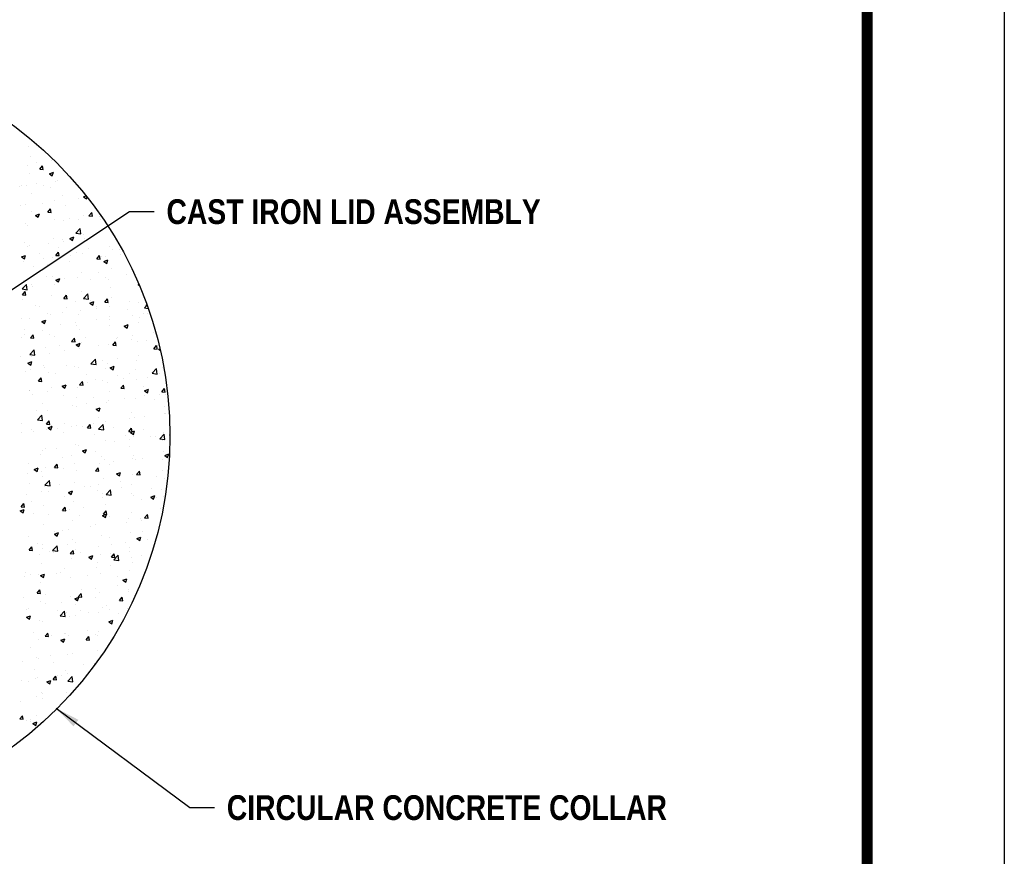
# Model space of a CAD drawing. Extents: x -1.7 to 6.8, y -10.3 to 0.7.
# Tile 170 of 172: x 3.2 to 6.8, y -7.2 to -4.2. Entities that reach past the tile are written whole.
import ezdxf

# ---------------------------------------------------------------- set-up
doc = ezdxf.new("R2010")
doc.units = 0
doc.header["$MEASUREMENT"] = 0
doc.layers.get('0').update_dxf_attribs({"linetype": 'CONTINUOUS'})
doc.layers.get('DEFPOINTS').update_dxf_attribs({"linetype": 'CONTINUOUS'})
for name, color, linetype in [('BORDER', 7, 'CONTINUOUS'), ('DIMENSIONS', 7, 'CONTINUOUS'), ('H', 8, 'CONTINUOUS')]:
    doc.layers.add(name, color=color, linetype=linetype)
doc.styles.add('TECHNICAL', font='techb___.ttf')
doc.dimstyles.get("Standard").update_dxf_attribs({"dimtxt": 0.18, "dimasz": 0.18, "dimexe": 0.18, "dimexo": 0.0625, "dimgap": 0.09, "dimtad": 0, "dimtih": 1, "dimtoh": 1, "dimdec": 4, "dimzin": 0, "dimdsep": 46, "dimtxsty": 'Standard', "dimcen": 0.09, "dimadec": 0, "dimazin": 0, "dimtfac": 1, "dimtdec": 4, "dimtofl": 0, "dimtmove": 0, "dimatfit": 3, "dimfxl": 1, "dimtolj": 1, "dimtzin": 0, "dimarcsym": 0})

# ---------------------------------------------------------------- blocks, each defined once
blk = doc.blocks.new('*X0')
at = {"color": 0}
for p, q in [((80.0236, 34.3632), (80.0236, 34.3632)), ((80.0607, 34.2534), (80.0607, 34.2534)), ((80.0546, 34.087), (80.0546, 34.087)), ((80.0856, 34.1649), (80.0856, 34.1649)), ((80.137, 34.1157), (80.137, 34.1157)), ((80.1637, 34.0595), (80.1878, 34.0883)), ((80.1936, 34.0568), (80.1878, 34.0882)), ((80.2622, 34.1322), (80.2622, 34.1322)), ((80.0738, 34.0251), (80.0738, 34.0251)), ((80.1637, 34.0595), (80.1936, 34.0569)), ((80.2475, 34.0187), (80.2825, 34.0321)), ((80.2475, 34.0187), (80.2724, 34.0019)), ((80.2724, 34.0018), (80.2825, 34.0321)), ((80.0055, 33.9185), (80.0055, 33.9185)), ((80.0485, 33.9205), (80.0485, 33.9205)), ((80.1306, 33.935), (80.1306, 33.935)), ((80.1936, 33.9153), (80.1936, 33.9153)), ((80.3011, 33.9525), (80.3011, 33.9525)), ((80.32, 33.9599), (80.32, 33.9599)), ((79.9883, 33.9094), (79.9883, 33.9094)), ((80.0937, 33.8423), (80.0937, 33.8423)), ((80.2552, 33.8981), (80.2552, 33.8981)), ((80.3606, 33.831), (80.3606, 33.831)), ((80.0424, 33.7541), (80.0424, 33.7541)), ((80.1885, 33.7627), (80.1885, 33.7627)), ((80.295, 33.7861), (80.295, 33.7861)), ((80.5042, 33.8043), (80.5042, 33.8043)), ((80.5459, 33.8174), (80.5683, 33.826)), ((80.5459, 33.8174), (80.5708, 33.8006)), ((80.5547, 33.8236), (80.5547, 33.8236)), ((80.5708, 33.8005), (80.5761, 33.8161)), ((79.9991, 33.7378), (79.9991, 33.7378)), ((80.0929, 33.6903), (80.0929, 33.6903)), ((80.1258, 33.6561), (80.1608, 33.6695)), ((80.1507, 33.6393), (80.1609, 33.6695)), ((80.233, 33.6834), (80.2572, 33.7122)), ((80.233, 33.6834), (80.2629, 33.6808)), ((80.263, 33.6808), (80.2572, 33.7121)), ((80.3845, 33.7403), (80.3845, 33.7403)), ((80.5486, 33.6571), (80.5486, 33.6571)), ((80.5917, 33.6521), (80.6158, 33.6808)), ((80.6216, 33.6494), (80.6158, 33.6807)), ((80.0364, 33.5876), (80.0364, 33.5876)), ((80.1258, 33.6561), (80.1507, 33.6393)), ((80.1557, 33.644), (80.1557, 33.644)), ((80.2889, 33.6196), (80.2889, 33.6196)), ((80.3727, 33.6071), (80.3727, 33.6071)), ((80.4226, 33.6327), (80.4226, 33.6327)), ((80.4979, 33.6235), (80.4979, 33.6235)), ((80.5917, 33.6521), (80.6216, 33.6494)), ((80.6872, 33.6485), (80.6872, 33.6485)), ((80.6895, 33.6214), (80.6895, 33.6214)), ((80.0569, 33.5655), (80.0569, 33.5655)), ((80.4772, 33.5009), (80.5161, 33.5414)), ((80.4772, 33.5009), (80.5216, 33.494)), ((80.5217, 33.4939), (80.5161, 33.5414)), ((80.5425, 33.4907), (80.5425, 33.4907)), ((80.6555, 33.4921), (80.6555, 33.4921)), ((80.0303, 33.4212), (80.0303, 33.4212)), ((80.2412, 33.4098), (80.2412, 33.4098)), ((80.2828, 33.4532), (80.2828, 33.4532)), ((80.3639, 33.442), (80.3639, 33.442)), ((80.3663, 33.4263), (80.3663, 33.4263)), ((80.4243, 33.4548), (80.4593, 33.4682)), ((80.4243, 33.4548), (80.4491, 33.438)), ((80.4492, 33.438), (80.4593, 33.4682)), ((80.5557, 33.4513), (80.5557, 33.4513)), ((80.0583, 33.3885), (80.0583, 33.3885)), ((80.0723, 33.392), (80.0723, 33.392)), ((80.1638, 33.3213), (80.1638, 33.3213)), ((80.3024, 33.3073), (80.3265, 33.3361)), ((80.3253, 33.3772), (80.3253, 33.3772)), ((80.3323, 33.3047), (80.3266, 33.336)), ((80.4837, 33.3322), (80.4837, 33.3322)), ((80.5364, 33.3242), (80.5364, 33.3242)), ((80.5922, 33.3659), (80.5922, 33.3659)), ((80.7753, 33.3823), (80.7753, 33.3823)), ((80.7932, 33.3594), (80.7932, 33.3594)), ((80.8591, 33.3547), (80.8591, 33.3547)), ((80.0042, 33.2935), (80.0392, 33.307)), ((80.0042, 33.2935), (80.029, 33.2768)), ((80.0242, 33.2547), (80.0242, 33.2547)), ((80.0291, 33.2767), (80.0392, 33.3069)), ((80.1921, 33.2822), (80.1921, 33.2822)), ((80.2348, 33.2291), (80.2348, 33.2291)), ((80.2767, 33.2867), (80.2767, 33.2867)), ((80.3024, 33.3073), (80.3323, 33.3047)), ((80.4242, 33.2541), (80.4242, 33.2541)), ((80.4307, 33.3101), (80.4307, 33.3101)), ((80.6611, 33.276), (80.6852, 33.3047)), ((80.6611, 33.276), (80.6909, 33.2733)), ((80.691, 33.2733), (80.6852, 33.3046)), ((80.6976, 33.2988), (80.6976, 33.2988)), ((80.7227, 33.2535), (80.7577, 33.2669)), ((80.7227, 33.2535), (80.7476, 33.2367)), ((80.7399, 33.2956), (80.7399, 33.2956)), ((80.7476, 33.2366), (80.7578, 33.2669)), ((80.8651, 33.3121), (80.8651, 33.3121)), ((80.1096, 33.2126), (80.1096, 33.2126)), ((80.5304, 33.1578), (80.5304, 33.1578)), ((80.6747, 33.1572), (80.6747, 33.1572)), ((80.7871, 33.193), (80.7871, 33.193)), ((80.0181, 33.0883), (80.0181, 33.0883)), ((80.0915, 33.0571), (80.0915, 33.0571)), ((80.2258, 33.1231), (80.2258, 33.1231)), ((80.2707, 33.1203), (80.2707, 33.1203)), ((80.2926, 33.0568), (80.2926, 33.0568)), ((80.3026, 33.0922), (80.3376, 33.1057)), ((80.3026, 33.0922), (80.3275, 33.0754)), ((80.3275, 33.0754), (80.3377, 33.1056)), ((80.3831, 33.1072), (80.3831, 33.1072)), ((80.4927, 33.1118), (80.4927, 33.1118)), ((80.6084, 33.0984), (80.6084, 33.0984)), ((80.7336, 33.1149), (80.7336, 33.1149)), ((80.7596, 33.1005), (80.7596, 33.1005)), ((80.9229, 33.1398), (80.9229, 33.1398)), ((80.0098, 33.0138), (80.0488, 33.0544)), ((80.0098, 33.0138), (80.0543, 33.0069)), ((80.0132, 32.9626), (80.0373, 32.9913)), ((80.0431, 32.9599), (80.0373, 32.9913)), ((80.0543, 33.0068), (80.0488, 33.0543)), ((80.1033, 33.0319), (80.1033, 33.0319)), ((80.5243, 32.9913), (80.5243, 32.9913)), ((80.5435, 32.931), (80.5824, 32.9716)), ((80.5879, 32.9241), (80.5824, 32.9716)), ((80.781, 33.0265), (80.781, 33.0265)), ((81.0212, 33.0522), (81.0278, 33.0547)), ((81.0212, 33.0522), (81.032, 33.0449)), ((80.012, 32.9218), (80.012, 32.9218)), ((80.0132, 32.9626), (80.0431, 32.96)), ((80.2646, 32.9538), (80.2646, 32.9538)), ((80.3718, 32.9312), (80.3959, 32.96)), ((80.3718, 32.9312), (80.4017, 32.9286)), ((80.4017, 32.9286), (80.3959, 32.9599)), ((80.4769, 32.9012), (80.4769, 32.9012)), ((80.5435, 32.931), (80.5879, 32.9241)), ((80.6011, 32.8909), (80.6361, 32.9043)), ((80.6011, 32.8909), (80.6259, 32.8741)), ((80.602, 32.9177), (80.602, 32.9177)), ((80.626, 32.8741), (80.6361, 32.9043)), ((80.7304, 32.8999), (80.7545, 32.9286)), ((80.7304, 32.8999), (80.7603, 32.8972)), ((80.7603, 32.8972), (80.7546, 32.9285)), ((80.7914, 32.9426), (80.7914, 32.9426)), ((80.9456, 32.909), (80.9456, 32.909)), ((81.0275, 32.8921), (81.0275, 32.8921)), ((80.1284, 32.8676), (80.1284, 32.8676)), ((80.1611, 32.8596), (80.1611, 32.8596)), ((80.2338, 32.8004), (80.2338, 32.8004)), ((80.3624, 32.8089), (80.3624, 32.8089)), ((80.3953, 32.8563), (80.3953, 32.8563)), ((80.5182, 32.8249), (80.5182, 32.8249)), ((80.654, 32.8589), (80.654, 32.8589)), ((80.6622, 32.845), (80.6622, 32.845)), ((80.7749, 32.8601), (80.7749, 32.8601)), ((80.9292, 32.8337), (80.9292, 32.8337)), ((81.0654, 32.7992), (81.0654, 32.7992)), ((81.0771, 32.8483), (81.0997, 32.8718)), ((81.0771, 32.8483), (81.1098, 32.8432)), ((81.0891, 32.8685), (81.0973, 32.8783)), ((81.0891, 32.8685), (81.1013, 32.8674)), ((81.1008, 32.8035), (81.1008, 32.8035)), ((80.006, 32.7554), (80.006, 32.7554)), ((80.0708, 32.7588), (80.0708, 32.7588)), ((80.181, 32.7296), (80.216, 32.7431)), ((80.181, 32.7296), (80.2058, 32.7129)), ((80.2059, 32.7128), (80.216, 32.743)), ((80.2585, 32.7874), (80.2585, 32.7874)), ((80.4705, 32.7205), (80.4705, 32.7205)), ((80.5008, 32.7891), (80.5008, 32.7891)), ((80.6599, 32.7454), (80.6599, 32.7454)), ((80.7677, 32.7778), (80.7677, 32.7778)), ((80.7738, 32.7491), (80.7738, 32.7491)), ((80.9756, 32.787), (80.9756, 32.787)), ((81.0214, 32.7256), (81.0214, 32.7256)), ((81.0346, 32.7666), (81.0346, 32.7666)), ((80.0296, 32.6624), (80.0296, 32.6624)), ((80.1906, 32.649), (80.1906, 32.649)), ((80.3453, 32.704), (80.3453, 32.704)), ((80.4822, 32.6991), (80.4822, 32.6991)), ((80.5121, 32.6584), (80.5121, 32.6584)), ((80.7688, 32.6936), (80.7688, 32.6936)), ((80.8995, 32.6896), (80.9345, 32.703)), ((80.8995, 32.6896), (80.9244, 32.6728)), ((80.9244, 32.6728), (80.9346, 32.703)), ((81.1586, 32.6312), (81.1586, 32.6312)), ((79.9999, 32.5889), (79.9999, 32.5889)), ((80.0289, 32.6134), (80.0289, 32.6134)), ((80.0825, 32.5865), (80.1067, 32.6152)), ((80.0825, 32.5865), (80.1124, 32.5839)), ((80.1125, 32.5838), (80.1067, 32.6152)), ((80.2524, 32.6209), (80.2524, 32.6209)), ((80.2959, 32.6021), (80.2959, 32.6021)), ((80.4412, 32.5551), (80.4653, 32.5839)), ((80.4412, 32.5551), (80.4711, 32.5525)), ((80.4711, 32.5525), (80.4653, 32.5838)), ((80.4794, 32.5283), (80.5144, 32.5418)), ((80.5043, 32.5115), (80.5144, 32.5417)), ((80.5283, 32.5482), (80.5283, 32.5482)), ((80.5628, 32.5909), (80.5628, 32.5909)), ((80.7998, 32.5238), (80.8239, 32.5525)), ((80.8297, 32.5211), (80.8239, 32.5524)), ((80.8297, 32.5796), (80.8297, 32.5796)), ((80.8441, 32.5898), (80.8441, 32.5898)), ((80.9648, 32.5741), (80.9648, 32.5741)), ((80.9693, 32.6063), (80.9693, 32.6063)), ((81.0153, 32.5592), (81.0153, 32.5592)), ((81.0966, 32.5683), (81.0966, 32.5683)), ((80.0761, 32.444), (80.1151, 32.4846)), ((80.1206, 32.437), (80.1151, 32.4845)), ((80.2138, 32.5068), (80.2138, 32.5068)), ((80.339, 32.5233), (80.339, 32.5233)), ((80.3816, 32.474), (80.3816, 32.474)), ((80.4794, 32.5283), (80.5043, 32.5116)), ((80.506, 32.492), (80.506, 32.492)), ((80.6732, 32.5241), (80.6732, 32.5241)), ((80.7628, 32.5272), (80.7628, 32.5272)), ((80.7998, 32.5238), (80.8297, 32.5212)), ((81.1584, 32.4924), (81.1825, 32.5211)), ((81.1584, 32.4924), (81.1883, 32.4898)), ((81.1883, 32.4897), (81.1826, 32.5211)), ((81.198, 32.4883), (81.2112, 32.4934)), ((81.198, 32.4883), (81.215, 32.4768)), ((79.9938, 32.4225), (79.9938, 32.4225)), ((80.0593, 32.3671), (80.0943, 32.3805)), ((80.0761, 32.444), (80.1206, 32.4371)), ((80.0842, 32.3502), (80.0943, 32.3804)), ((80.09, 32.424), (80.09, 32.424)), ((80.2463, 32.4545), (80.2463, 32.4545)), ((80.6097, 32.3612), (80.6487, 32.4018)), ((80.6542, 32.3543), (80.6487, 32.4018)), ((80.7126, 32.3926), (80.7126, 32.3926)), ((80.8377, 32.4091), (80.8377, 32.4091)), ((81.0092, 32.3927), (81.0092, 32.3927)), ((81.0271, 32.434), (81.0271, 32.434)), ((80.037, 32.2908), (80.037, 32.2908)), ((80.0593, 32.3671), (80.0842, 32.3503)), ((80.0823, 32.3096), (80.0823, 32.3096)), ((80.1985, 32.3466), (80.1985, 32.3466)), ((80.2074, 32.3261), (80.2074, 32.3261)), ((80.2403, 32.288), (80.2403, 32.288)), ((80.3968, 32.351), (80.3968, 32.351)), ((80.4654, 32.3354), (80.4654, 32.3354)), ((80.5, 32.3255), (80.5, 32.3255)), ((80.6097, 32.3612), (80.6542, 32.3543)), ((80.7323, 32.3241), (80.7323, 32.3241)), ((80.7567, 32.3607), (80.7567, 32.3607)), ((80.7779, 32.327), (80.8129, 32.3405)), ((80.7779, 32.327), (80.8027, 32.3102)), ((80.8028, 32.3102), (80.8129, 32.3404)), ((80.9992, 32.3128), (80.9992, 32.3128)), ((81.1434, 32.2785), (81.1823, 32.3191)), ((81.1879, 32.2715), (81.1823, 32.319)), ((81.2357, 32.3259), (81.2357, 32.3259)), ((80.1519, 32.2104), (80.176, 32.2391)), ((80.1519, 32.2104), (80.1818, 32.2078)), ((80.1818, 32.2077), (80.1761, 32.2391)), ((80.3039, 32.2795), (80.3039, 32.2795)), ((80.5106, 32.179), (80.5347, 32.2078)), ((80.5405, 32.1764), (80.5347, 32.2077)), ((80.5708, 32.2682), (80.5708, 32.2682)), ((80.6525, 32.2258), (80.6525, 32.2258)), ((80.7062, 32.2119), (80.7062, 32.2119)), ((80.8377, 32.2569), (80.8377, 32.2569)), ((80.8956, 32.2368), (80.8956, 32.2368)), ((80.9441, 32.2758), (80.9441, 32.2758)), ((81.0032, 32.2263), (81.0032, 32.2263)), ((81.1046, 32.2456), (81.1046, 32.2456)), ((81.1434, 32.2785), (81.1878, 32.2716)), ((81.2114, 32.2784), (81.2114, 32.2784)), ((80.0694, 32.1257), (80.0694, 32.1257)), ((80.0759, 32.1289), (80.0759, 32.1289)), ((80.2342, 32.1216), (80.2342, 32.1216)), ((80.2653, 32.1538), (80.2653, 32.1538)), ((80.3578, 32.1658), (80.3928, 32.1792)), ((80.3578, 32.1658), (80.3826, 32.149)), ((80.3609, 32.1757), (80.3609, 32.1757)), ((80.3827, 32.1489), (80.3928, 32.1791)), ((80.4939, 32.1591), (80.4939, 32.1591)), ((80.5106, 32.179), (80.5404, 32.1764)), ((80.581, 32.1954), (80.581, 32.1954)), ((80.7506, 32.1943), (80.7506, 32.1943)), ((80.7723, 32.116), (80.7723, 32.116)), ((80.8692, 32.1477), (80.8933, 32.1764)), ((80.8692, 32.1477), (80.8991, 32.1451)), ((80.8991, 32.145), (80.8933, 32.1763)), ((81.0639, 32.166), (81.0639, 32.166)), ((81.0763, 32.1257), (81.1113, 32.1392)), ((81.0763, 32.1257), (81.1012, 32.1089)), ((81.1012, 32.1089), (81.1114, 32.1391)), ((81.2278, 32.1163), (81.2519, 32.145)), ((81.2278, 32.1163), (81.2577, 32.1137)), ((81.2577, 32.1136), (81.2519, 32.145)), ((80.099, 32.0925), (80.099, 32.0925)), ((80.3659, 32.0812), (80.3659, 32.0812)), ((80.4808, 32.0659), (80.4808, 32.0659)), ((80.6328, 32.0699), (80.6328, 32.0699)), ((80.7445, 32.0278), (80.7445, 32.0278)), ((80.764, 32.0396), (80.764, 32.0396)), ((80.8997, 32.0586), (80.8997, 32.0586)), ((80.9971, 32.0599), (80.9971, 32.0599)), ((81.0798, 32.0811), (81.0798, 32.0811)), ((81.1667, 32.0474), (81.1667, 32.0474)), ((81.205, 32.0976), (81.205, 32.0976)), ((81.2568, 32.0973), (81.2568, 32.0973)), ((80.1337, 31.9566), (80.1337, 31.9566)), ((80.1892, 32.0159), (80.1892, 32.0159)), ((80.2281, 31.9552), (80.2281, 31.9552)), ((80.4495, 31.9982), (80.4495, 31.9982)), ((80.4878, 31.9926), (80.4878, 31.9926)), ((80.5747, 32.0146), (80.5747, 32.0146)), ((80.6562, 31.9645), (80.6912, 31.9779)), ((80.6562, 31.9645), (80.6811, 31.9477)), ((80.6811, 31.9476), (80.6912, 31.9778)), ((80.9633, 31.941), (80.9633, 31.941)), ((81.2549, 31.9911), (81.2549, 31.9911)), ((80.1424, 31.8742), (80.1814, 31.9148)), ((80.1424, 31.8742), (80.1869, 31.8673)), ((80.1869, 31.8672), (80.1814, 31.9147)), ((80.2213, 31.8343), (80.2454, 31.8631)), ((80.2512, 31.8316), (80.2454, 31.863)), ((80.6717, 31.891), (80.6717, 31.891)), ((80.7384, 31.8614), (80.7384, 31.8614)), ((80.9483, 31.8839), (80.9483, 31.8839)), ((80.991, 31.8934), (80.991, 31.8934)), ((81.0735, 31.9004), (81.0735, 31.9004)), ((81.2507, 31.9309), (81.2507, 31.9309)), ((81.2628, 31.9254), (81.2628, 31.9254)), ((80.0016, 31.837), (80.0016, 31.837)), ((80.0885, 31.7908), (80.0885, 31.7908)), ((80.1071, 31.7698), (80.1071, 31.7698)), ((80.2213, 31.8343), (80.2512, 31.8317)), ((80.222, 31.7887), (80.222, 31.7887)), ((80.2361, 31.8032), (80.2711, 31.8166)), ((80.2361, 31.8032), (80.261, 31.7864)), ((80.261, 31.7863), (80.2711, 31.8166)), ((80.2686, 31.8257), (80.2686, 31.8257)), ((80.318, 31.801), (80.318, 31.801)), ((80.3801, 31.8409), (80.3801, 31.8409)), ((80.4431, 31.8174), (80.4431, 31.8174)), ((80.4817, 31.8262), (80.4817, 31.8262)), ((80.5355, 31.8144), (80.5355, 31.8144)), ((80.5799, 31.803), (80.604, 31.8317)), ((80.5799, 31.803), (80.6098, 31.8003)), ((80.6098, 31.8003), (80.6041, 31.8316)), ((80.6325, 31.8424), (80.6325, 31.8424)), ((80.676, 31.7914), (80.715, 31.832)), ((80.676, 31.7914), (80.7205, 31.7845)), ((80.7205, 31.7845), (80.715, 31.8319)), ((80.8024, 31.8032), (80.8024, 31.8032)), ((80.9386, 31.7716), (80.9627, 31.8003)), ((80.9386, 31.7716), (80.9684, 31.769)), ((80.9547, 31.7631), (80.9897, 31.7766)), ((80.9685, 31.7689), (80.9627, 31.8002)), ((80.9796, 31.7463), (80.9897, 31.7765)), ((81.0693, 31.7919), (81.0693, 31.7919)), ((80.0022, 31.7594), (80.0022, 31.7594)), ((80.374, 31.7585), (80.374, 31.7585)), ((80.6409, 31.7473), (80.6409, 31.7473)), ((80.7324, 31.695), (80.7324, 31.695)), ((80.8167, 31.6867), (80.8167, 31.6867)), ((80.9078, 31.736), (80.9078, 31.736)), ((80.9419, 31.7032), (80.9419, 31.7032)), ((80.9547, 31.7631), (80.9795, 31.7464)), ((80.9849, 31.727), (80.9849, 31.727)), ((81.1313, 31.7281), (81.1313, 31.7281)), ((81.1747, 31.7247), (81.1747, 31.7247)), ((81.2097, 31.7086), (81.2486, 31.7492)), ((81.2097, 31.7086), (81.2541, 31.7017)), ((81.2343, 31.6927), (81.2343, 31.6927)), ((81.2446, 31.7644), (81.2446, 31.7644)), ((81.2541, 31.7017), (81.2486, 31.7492)), ((81.2972, 31.7402), (81.2982, 31.7414)), ((81.2972, 31.7402), (81.2982, 31.7401)), ((80.1864, 31.6038), (80.1864, 31.6038)), ((80.2159, 31.6223), (80.2159, 31.6223)), ((80.3116, 31.6202), (80.3116, 31.6202)), ((80.4756, 31.6597), (80.4756, 31.6597)), ((80.501, 31.6452), (80.501, 31.6452)), ((80.5346, 31.6019), (80.5696, 31.6153)), ((80.5346, 31.6019), (80.5594, 31.5851)), ((80.5594, 31.585), (80.5696, 31.6153)), ((80.9427, 31.6427), (80.9427, 31.6427)), ((81.2385, 31.598), (81.2385, 31.598)), ((80.1691, 31.5716), (80.1691, 31.5716)), ((80.3595, 31.5426), (80.3595, 31.5426)), ((80.436, 31.5603), (80.436, 31.5603)), ((80.6511, 31.5926), (80.6511, 31.5926)), ((80.7029, 31.549), (80.7029, 31.549)), ((80.7263, 31.5285), (80.7263, 31.5285)), ((80.9698, 31.5377), (80.9698, 31.5377)), ((80.9788, 31.5605), (80.9788, 31.5605)), ((80.9998, 31.5309), (80.9998, 31.5309)), ((81.0625, 31.5329), (81.0625, 31.5329)), ((81.2367, 31.5264), (81.2367, 31.5264)), ((81.2531, 31.5618), (81.2881, 31.5753)), ((81.2531, 31.5618), (81.278, 31.5451)), ((81.278, 31.545), (81.2882, 31.5752)), ((80.0679, 31.4925), (80.0679, 31.4925)), ((80.1144, 31.4406), (80.1495, 31.454)), ((80.1144, 31.4406), (80.1393, 31.4238)), ((80.1393, 31.4238), (80.1495, 31.454)), ((80.2099, 31.4558), (80.2099, 31.4558)), ((80.2907, 31.4582), (80.3148, 31.487)), ((80.2907, 31.4582), (80.3206, 31.4556)), ((80.3206, 31.4556), (80.3148, 31.4869)), ((80.3694, 31.448), (80.3694, 31.448)), ((80.4696, 31.4933), (80.4696, 31.4933)), ((80.4793, 31.4328), (80.4793, 31.4328)), ((80.6493, 31.4269), (80.6734, 31.4556)), ((80.6493, 31.4269), (80.6792, 31.4242)), ((80.6792, 31.4242), (80.6734, 31.4555)), ((80.6852, 31.4895), (80.6852, 31.4895)), ((80.7709, 31.4828), (80.7709, 31.4828)), ((80.8104, 31.506), (80.8104, 31.506)), ((81.2324, 31.4316), (81.2324, 31.4316)), ((80.0549, 31.4065), (80.0549, 31.4065)), ((80.1801, 31.423), (80.1801, 31.423)), ((80.1877, 31.3827), (80.1877, 31.3827)), ((80.2087, 31.3043), (80.2476, 31.3449)), ((80.2532, 31.2974), (80.2477, 31.3449)), ((80.7202, 31.3621), (80.7202, 31.3621)), ((80.833, 31.4006), (80.868, 31.414)), ((80.833, 31.4006), (80.8579, 31.3838)), ((80.8579, 31.3837), (80.868, 31.4139)), ((80.9728, 31.3941), (80.9728, 31.3941)), ((81.0079, 31.3955), (81.032, 31.4242)), ((81.0079, 31.3955), (81.0378, 31.3929)), ((81.0378, 31.3928), (81.0321, 31.4241)), ((81.184, 31.3753), (81.184, 31.3753)), ((81.2534, 31.3579), (81.2534, 31.3579)), ((80.0717, 31.3161), (80.0717, 31.3161)), ((80.2038, 31.2894), (80.2038, 31.2894)), ((80.2087, 31.3043), (80.2532, 31.2974)), ((80.3386, 31.3048), (80.3386, 31.3048)), ((80.4635, 31.3269), (80.4635, 31.3269)), ((80.5537, 31.2923), (80.5537, 31.2923)), ((80.6055, 31.2935), (80.6055, 31.2935)), ((80.6702, 31.2578), (80.6702, 31.2578)), ((80.6788, 31.3088), (80.6788, 31.3088)), ((80.7423, 31.2216), (80.7813, 31.2622)), ((80.7868, 31.2146), (80.7813, 31.2621)), ((80.8682, 31.3337), (80.8682, 31.3337)), ((80.8724, 31.2822), (80.8724, 31.2822)), ((80.9618, 31.3079), (80.9618, 31.3079)), ((81.1394, 31.2709), (81.1394, 31.2709)), ((81.2264, 31.2651), (81.2264, 31.2651)), ((80.0485, 31.2258), (80.0485, 31.2258)), ((80.1771, 31.2489), (80.1771, 31.2489)), ((80.2379, 31.2508), (80.2379, 31.2508)), ((80.3786, 31.2078), (80.3786, 31.2078)), ((80.4129, 31.2393), (80.4479, 31.2527)), ((80.4129, 31.2393), (80.4378, 31.2225)), ((80.4378, 31.2225), (80.4479, 31.2527)), ((80.444, 31.2376), (80.444, 31.2376)), ((80.711, 31.2263), (80.711, 31.2263)), ((80.7141, 31.1956), (80.7141, 31.1956)), ((80.7423, 31.2216), (80.7868, 31.2147)), ((80.9667, 31.2276), (80.9667, 31.2276)), ((80.9779, 31.2151), (80.9779, 31.2151)), ((81.0525, 31.1781), (81.0525, 31.1781)), ((81.1315, 31.1993), (81.1665, 31.2127)), ((81.1315, 31.1993), (81.1563, 31.1825)), ((81.1564, 31.1824), (81.1665, 31.2126)), ((81.1776, 31.1946), (81.1776, 31.1946)), ((81.2448, 31.2038), (81.2448, 31.2038)), ((79.9928, 31.078), (80.0278, 31.0915)), ((80.0014, 31.1135), (80.0255, 31.1422)), ((80.0014, 31.1135), (80.0313, 31.1109)), ((80.0177, 31.0612), (80.0278, 31.0914)), ((80.0313, 31.1108), (80.0255, 31.1422)), ((80.087, 31.1577), (80.087, 31.1577)), ((80.1977, 31.1229), (80.1977, 31.1229)), ((80.36, 31.0821), (80.3842, 31.1109)), ((80.36, 31.0821), (80.3899, 31.0795)), ((80.39, 31.0795), (80.3842, 31.1108)), ((80.4221, 31.0951), (80.4221, 31.0951)), ((80.4574, 31.1604), (80.4574, 31.1604)), ((80.5473, 31.1116), (80.5473, 31.1116)), ((80.7367, 31.1365), (80.7367, 31.1365)), ((81.2203, 31.0987), (81.2203, 31.0987)), ((79.9928, 31.078), (80.0177, 31.0613)), ((80.1064, 31.0535), (80.1064, 31.0535)), ((80.2391, 31.0506), (80.2391, 31.0506)), ((80.5061, 31.0393), (80.5061, 31.0393)), ((80.708, 31.0292), (80.708, 31.0292)), ((80.7113, 31.038), (80.7464, 31.0514)), ((80.7113, 31.038), (80.7362, 31.0212)), ((80.7187, 31.0508), (80.7428, 31.0795)), ((80.7187, 31.0508), (80.7486, 31.0481)), ((80.7362, 31.0212), (80.7464, 31.0514)), ((80.7486, 31.0481), (80.7428, 31.0794)), ((80.773, 31.0281), (80.773, 31.0281)), ((80.9412, 31.0095), (80.9412, 31.0095)), ((80.9606, 31.0612), (80.9606, 31.0612)), ((81.0399, 31.0168), (81.0399, 31.0168)), ((81.0461, 30.9974), (81.0461, 30.9974)), ((81.0773, 31.0194), (81.1014, 31.0481)), ((81.0773, 31.0194), (81.1072, 31.0168)), ((81.1072, 31.0167), (81.1014, 31.048)), ((80.1916, 30.9565), (80.1916, 30.9565)), ((80.358, 30.9094), (80.358, 30.9094)), ((80.4158, 30.9144), (80.4158, 30.9144)), ((80.4513, 30.994), (80.4513, 30.994)), ((80.6051, 30.9393), (80.6051, 30.9393)), ((80.6496, 30.9595), (80.6496, 30.9595)), ((80.9209, 30.9809), (80.9209, 30.9809)), ((80.0664, 30.8594), (80.0664, 30.8594)), ((80.2906, 30.8979), (80.2906, 30.8979)), ((80.2912, 30.8767), (80.3262, 30.8902)), ((80.2912, 30.8767), (80.3161, 30.8599)), ((80.3161, 30.8599), (80.3263, 30.8901)), ((80.4452, 30.8275), (80.4452, 30.8275)), ((80.702, 30.8627), (80.702, 30.8627)), ((80.7694, 30.8497), (80.7694, 30.8497)), ((80.9545, 30.8947), (80.9545, 30.8947)), ((81.0098, 30.8367), (81.0448, 30.8501)), ((81.0098, 30.8367), (81.0347, 30.8199)), ((81.0347, 30.8198), (81.0448, 30.8501)), ((81.061, 30.8997), (81.061, 30.8997)), ((81.1039, 30.8251), (81.1039, 30.8251)), ((80.0708, 30.7374), (80.0949, 30.7661)), ((80.1007, 30.7347), (80.0949, 30.7661)), ((80.1418, 30.7951), (80.1418, 30.7951)), ((80.1855, 30.79), (80.1855, 30.79)), ((80.1862, 30.7496), (80.1862, 30.7496)), ((80.275, 30.7345), (80.3139, 30.7751)), ((80.3195, 30.7276), (80.314, 30.7751)), ((80.4087, 30.7838), (80.4087, 30.7838)), ((80.4736, 30.7421), (80.4736, 30.7421)), ((80.4778, 30.7996), (80.4778, 30.7996)), ((80.6756, 30.7726), (80.6756, 30.7726)), ((80.7894, 30.7837), (80.7894, 30.7837)), ((80.9146, 30.8002), (80.9146, 30.8002)), ((80.9425, 30.7613), (80.9425, 30.7613)), ((80.0708, 30.7374), (80.1007, 30.7348)), ((80.1591, 30.7007), (80.1591, 30.7007)), ((80.2472, 30.728), (80.2472, 30.728)), ((80.275, 30.7345), (80.3195, 30.7276)), ((80.2842, 30.7172), (80.2842, 30.7172)), ((80.4294, 30.706), (80.4535, 30.7348)), ((80.4294, 30.706), (80.4593, 30.7034)), ((80.4392, 30.6611), (80.4392, 30.6611)), ((80.4593, 30.7034), (80.4536, 30.7347)), ((80.5141, 30.7167), (80.5141, 30.7167)), ((80.5897, 30.6754), (80.6247, 30.6889)), ((80.5897, 30.6754), (80.6146, 30.6586)), ((80.6146, 30.6586), (80.6247, 30.6888)), ((80.6959, 30.6963), (80.6959, 30.6963)), ((80.781, 30.7054), (80.781, 30.7054)), ((80.7881, 30.6747), (80.8122, 30.7034)), ((80.7881, 30.6747), (80.8179, 30.672)), ((80.8086, 30.6518), (80.8476, 30.6924)), ((80.8086, 30.6518), (80.8531, 30.6449)), ((80.818, 30.672), (80.8122, 30.7033)), ((80.8531, 30.6448), (80.8476, 30.6923)), ((80.9484, 30.7283), (80.9484, 30.7283)), ((80.9604, 30.6747), (80.9604, 30.6747)), ((81.0479, 30.6941), (81.0479, 30.6941)), ((80.1795, 30.6236), (80.1795, 30.6236)), ((80.3772, 30.5746), (80.3772, 30.5746)), ((80.6579, 30.5865), (80.6579, 30.5865)), ((80.6688, 30.6247), (80.6688, 30.6247)), ((80.783, 30.603), (80.783, 30.603)), ((80.9724, 30.6279), (80.9724, 30.6279)), ((80.0275, 30.5035), (80.0275, 30.5035)), ((80.0423, 30.541), (80.0423, 30.541)), ((80.0856, 30.5246), (80.0856, 30.5246)), ((80.1527, 30.52), (80.1527, 30.52)), ((80.1696, 30.5142), (80.2046, 30.5276)), ((80.1696, 30.5142), (80.1945, 30.4974)), ((80.1945, 30.4973), (80.2046, 30.5275)), ((80.3092, 30.5297), (80.3092, 30.5297)), ((80.3421, 30.5449), (80.3421, 30.5449)), ((80.4331, 30.4946), (80.4331, 30.4946)), ((80.5761, 30.5184), (80.5761, 30.5184)), ((80.6898, 30.5298), (80.6898, 30.5298)), ((80.843, 30.5071), (80.843, 30.5071)), ((80.8881, 30.4741), (80.9232, 30.4875)), ((80.913, 30.4573), (80.9232, 30.4875)), ((80.9424, 30.5618), (80.9424, 30.5618)), ((80.1734, 30.4571), (80.1734, 30.4571)), ((80.6515, 30.4058), (80.6515, 30.4058)), ((80.8409, 30.4307), (80.8409, 30.4307)), ((80.8881, 30.4741), (80.913, 30.4573)), ((80.9363, 30.3954), (80.9363, 30.3954)), ((80.0212, 30.3228), (80.0212, 30.3228)), ((80.1402, 30.3613), (80.1643, 30.39)), ((80.1402, 30.3613), (80.1701, 30.3587)), ((80.1701, 30.3586), (80.1643, 30.39)), ((80.2105, 30.3477), (80.2105, 30.3477)), ((80.427, 30.3282), (80.427, 30.3282)), ((80.468, 30.3128), (80.503, 30.3263)), ((80.468, 30.3128), (80.4929, 30.2961)), ((80.4929, 30.296), (80.5031, 30.3262)), ((80.4988, 30.3299), (80.5229, 30.3587)), ((80.4988, 30.3299), (80.5287, 30.3273)), ((80.5287, 30.3273), (80.5229, 30.3586)), ((80.5263, 30.3893), (80.5263, 30.3893)), ((80.6481, 30.3263), (80.6481, 30.3263)), ((80.6837, 30.3634), (80.6837, 30.3634)), ((80.8574, 30.2986), (80.8815, 30.3273)), ((80.8873, 30.2959), (80.8816, 30.3272)), ((80.9397, 30.3764), (80.9397, 30.3764)), ((80.0649, 30.2262), (80.0649, 30.2262)), ((80.1673, 30.2907), (80.1673, 30.2907)), ((80.2118, 30.2742), (80.2118, 30.2742)), ((80.3565, 30.2763), (80.3565, 30.2763)), ((80.4788, 30.2629), (80.4788, 30.2629)), ((80.7093, 30.2335), (80.7093, 30.2335)), ((80.7457, 30.2516), (80.7457, 30.2516)), ((80.8574, 30.2986), (80.8873, 30.296)), ((80.9302, 30.2289), (80.9302, 30.2289)), ((80.0479, 30.1516), (80.0829, 30.165)), ((80.0479, 30.1516), (80.0728, 30.1348)), ((80.0504, 30.2183), (80.0504, 30.2183)), ((80.0728, 30.1347), (80.083, 30.165)), ((80.079, 30.1505), (80.079, 30.1505)), ((80.3173, 30.207), (80.3173, 30.207)), ((80.3413, 30.1647), (80.3802, 30.2053)), ((80.3413, 30.1647), (80.3857, 30.1578)), ((80.3858, 30.1578), (80.3802, 30.2052)), ((80.3948, 30.1921), (80.3948, 30.1921)), ((80.4209, 30.1617), (80.4209, 30.1617)), ((80.4763, 30.1665), (80.4763, 30.1665)), ((80.52, 30.2086), (80.52, 30.2086)), ((80.5842, 30.1958), (80.5842, 30.1958)), ((80.6776, 30.1969), (80.6776, 30.1969)), ((80.7679, 30.2165), (80.7679, 30.2165)), ((80.8511, 30.1845), (80.8511, 30.1845)), ((80.1612, 30.1242), (80.1612, 30.1242)), ((80.1847, 30.1164), (80.1847, 30.1164)), ((80.7665, 30.1115), (80.8015, 30.125)), ((80.7665, 30.1115), (80.7914, 30.0948)), ((80.7914, 30.0947), (80.8015, 30.1249)), ((80.1124, 30.02), (80.1124, 30.02)), ((80.2095, 29.9852), (80.2337, 30.0139)), ((80.2095, 29.9852), (80.2394, 29.9826)), ((80.2395, 29.9825), (80.2337, 30.0139)), ((80.2632, 29.9949), (80.2632, 29.9949)), ((80.3793, 30.0088), (80.3793, 30.0088)), ((80.3884, 30.0113), (80.3884, 30.0113)), ((80.4148, 29.9953), (80.4148, 29.9953)), ((80.5682, 29.9538), (80.5923, 29.9826)), ((80.5778, 30.0363), (80.5778, 30.0363)), ((80.5981, 29.9512), (80.5923, 29.9825)), ((80.6462, 29.9975), (80.6462, 29.9975)), ((80.6673, 29.9915), (80.6673, 29.9915)), ((80.6716, 30.0305), (80.6716, 30.0305)), ((80.0841, 29.8914), (80.0841, 29.8914)), ((80.1551, 29.9578), (80.1551, 29.9578)), ((80.3464, 29.9503), (80.3814, 29.9637)), ((80.3464, 29.9503), (80.3712, 29.9335)), ((80.3713, 29.9334), (80.3814, 29.9636)), ((80.3757, 29.9415), (80.3757, 29.9415)), ((80.5682, 29.9538), (80.5981, 29.9512)), ((80.1317, 29.7977), (80.1317, 29.7977)), ((80.2569, 29.8141), (80.2569, 29.8141)), ((80.4088, 29.8288), (80.4088, 29.8288)), ((80.4462, 29.8391), (80.4462, 29.8391)), ((80.6655, 29.864), (80.6655, 29.864)), ((80.015, 29.7645), (80.015, 29.7645)), ((80.1491, 29.7913), (80.1491, 29.7913)), ((80.2819, 29.7533), (80.2819, 29.7533)), ((80.5488, 29.742), (80.5488, 29.742)), ((80.6448, 29.749), (80.6539, 29.7524)), ((80.6448, 29.749), (80.6492, 29.746)), ((80.1204, 29.6974), (80.1204, 29.6974)), ((80.143, 29.6249), (80.143, 29.6249)), ((80.2789, 29.6091), (80.303, 29.6379)), ((80.3088, 29.6064), (80.303, 29.6378)), ((80.3147, 29.6419), (80.3147, 29.6419)), ((80.3551, 29.6431), (80.3551, 29.6431)), ((80.3873, 29.6861), (80.3873, 29.6861)), ((80.4027, 29.6624), (80.4027, 29.6624)), ((80.4076, 29.5949), (80.4465, 29.6355)), ((80.4521, 29.5879), (80.4465, 29.6354)), ((80.0002, 29.6005), (80.0002, 29.6005)), ((80.0635, 29.5931), (80.0635, 29.5931)), ((80.1253, 29.6169), (80.1253, 29.6169)), ((80.2247, 29.5877), (80.2597, 29.6011)), ((80.2247, 29.5877), (80.2496, 29.5709)), ((80.2496, 29.5709), (80.2597, 29.6011)), ((80.2789, 29.6091), (80.3088, 29.6065)), ((80.4076, 29.5949), (80.452, 29.588)), ((80.1369, 29.4584), (80.1369, 29.4584)), ((80.1824, 29.4991), (80.1824, 29.4991)), ((80.1833, 29.4833), (80.1833, 29.4833)), ((80.3966, 29.4959), (80.3966, 29.4959)), ((80.4749, 29.5333), (80.4749, 29.5333)), ((79.9938, 29.4197), (79.9938, 29.4197)), ((80.1832, 29.4447), (80.1832, 29.4447)), ((79.9897, 29.2644), (80.0138, 29.2931)), ((80.0196, 29.2617), (80.0138, 29.2931)), ((80.1308, 29.292), (80.1308, 29.292)), ((79.9897, 29.2644), (80.0196, 29.2618)), ((80.0516, 29.2475), (80.0516, 29.2475)), ((80.0826, 29.2583), (80.0826, 29.2583)), ((80.0851, 29.2436), (80.0851, 29.2436)), ((80.1031, 29.2251), (80.1381, 29.2386)), ((80.1031, 29.2251), (80.1279, 29.2083)), ((80.128, 29.2083), (80.1381, 29.2385))]:
    blk.add_line(p, q, dxfattribs=at)

msp = doc.modelspace()

# ---------------------------------------------------------------- linework, layer by layer
msp.add_circle((2.34667, -5.71355), 1.40574)
at = {"layer": 'BORDER', "const_width": 0.04}
msp.add_lwpolyline([(-1.2088, -9.7916), (-1.2088, 0.2084), (6.2912, 0.2084), (6.2912, -9.7916)], close=True, dxfattribs=at)
at = {"layer": 'DEFPOINTS', "color": 3, "ltscale": 2}
msp.add_lwpolyline([(-1.7088, -10.2916), (-1.7088, 0.7084), (6.7912, 0.7084), (6.7912, -10.2916)], close=True, dxfattribs=at)

# ---------------------------------------------------------------- block references
at = {"layer": 'H', "xscale": 0.4176562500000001, "yscale": 0.4176562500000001, "zscale": 0.4176562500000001}
msp.add_blockref('*X0', (-30.20231, -18.96701), dxfattribs=at)

# ---------------------------------------------------------------- texts
at = {"layer": 'DIMENSIONS', "color": 7, "char_height": 0.09, "attachment_point": 1, "style": 'TECHNICAL'}
for s, insert in [('CAST IRON LID ASSEMBLY', (3.73986, -4.85188)), ('CIRCULAR CONCRETE COLLAR', (3.95959, -7.02236))]:
    msp.add_mtext(s, dxfattribs=dict(at, insert=insert))

# ---------------------------------------------------------------- leaders
at = {"layer": 'DIMENSIONS', "annotation_type": 0, "has_hookline": 1, "hookline_direction": 0}
for points, text_width in [([(2.57112, -5.58068), (3.60486, -4.89688), (3.69486, -4.89688)], 1.57934), ([(3.33786, -6.70576), (3.82459, -7.06736), (3.91459, -7.06736)], 1.80908)]:
    msp.add_leader(points, dimstyle='Standard', override={"dimscale": 0.5, "dimtxsty": 'TECHNICAL', "dimclrt": 7}, dxfattribs=dict(at, text_width=text_width))

doc.saveas('drawing.dxf')
